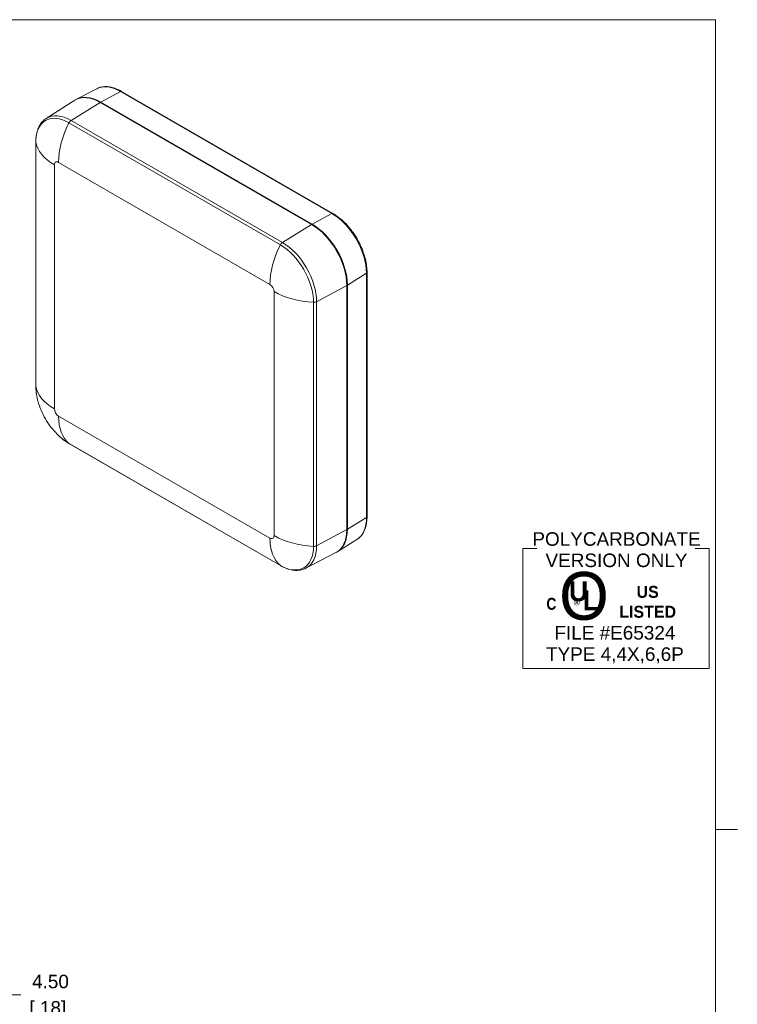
# Model space of a CAD drawing. Header units: millimetres. Extents: x 18 to 1379, y 18 to 1061.
# Tile 33 of 33: x 929 to 1379, y 430 to 1048. Entities that reach past the tile are written whole.
import ezdxf

# ---------------------------------------------------------------- set-up
doc = ezdxf.new("R2010")
doc.units = ezdxf.units.MM
doc.header["$LTSCALE"] = 5
for name, color, linetype, lineweight in [('Dimension (ANSI)', 7, 'Continuous', 9), ('Sketch Geometry (ANSI)', 7, 'Continuous', 9), ('Symbol (ANSI)', 7, 'Continuous', 9), ('Visible (ANSI)', 7, 'Continuous', 9), ('Visible Narrow (ANSI)', 7, 'Continuous', 9)]:
    doc.layers.add(name, color=color, linetype=linetype, lineweight=lineweight)
doc.styles.add('Note Text (ANSI)', font='arial.ttf')
doc.dimstyles.new('Default - mm_inch (ANSI)', dxfattribs={"dimscale": 5, "dimtxt": 1.7, "dimasz": 2, "dimexe": 3.175, "dimexo": 1, "dimgap": 0.8, "dimtad": 0, "dimtih": 1, "dimtoh": 1, "dimrnd": 1e-08, "dimzin": 4, "dimdsep": 46, "dimtxsty": 'Note Text (ANSI)', "dimblk": 'Filled-1', "dimcen": 0.09, "dimdle": 10, "dimclrd": 256, "dimclre": 256, "dimclrt": 256, "dimadec": 1, "dimazin": 0, "dimtfac": 1.176471, "dimtofl": 0, "dimtmove": 0, "dimatfit": 3, "dimfxl": 1, "dimtolj": 1, "dimtzin": 0, "dimlwd": -1, "dimlwe": -1, "dimarcsym": 0})

# ---------------------------------------------------------------- blocks, each defined once
blk = doc.blocks.new('Borders Default Border')
at = {"layer": 'Sketch Geometry (ANSI)'}
blk.add_line((273.05, 107.95), (275.77, 107.95), dxfattribs=at)
at = {"layer": 'Sketch Geometry (ANSI)', "flags": 128}
blk.add_lwpolyline([(6.35, 6.35), (6.35, 209.55), (273.05, 209.55), (273.05, 6.35), (6.35, 6.35)], dxfattribs=at)
blk = doc.blocks.new('Filled-1')
at = {"color": 0}
for p, q in [((0, 0), (-1, 0.15)), ((-1, 0.15), (-1, -0.15)), ((-1, 0), (0, 0)), ((-1, -0.15), (0, 0))]:
    blk.add_line(p, q, dxfattribs=at)
at = {"color": 0, "flags": 128}
blk.add_lwpolyline([(-1, -0.15), (0, 0), (-1, 0.15), (-1, -0.15)], dxfattribs=at)
at = {"color": 0}
blk.add_solid([(-1, -0.15), (0, 0), (-1, 0.15), (-1, -0.15)], dxfattribs=at)
blk = doc.blocks.new('*D66')
at = {"layer": 'Defpoints', "color": 0, "transparency": 16777216}
for p in [(921.24, 407.81), (919.48, 396.56), (921.7, 396.56)]:
    blk.add_point(p, dxfattribs=at)
at = {"layer": 'Dimension (ANSI)', "transparency": 16777216}
for p, q in [((919.48, 417.81), (919.48, 436.01)), ((919.48, 436.01), (929.48, 436.01)), ((916.24, 407.81), (903.6, 407.81)), ((916.7, 396.56), (903.6, 396.56)), ((919.48, 386.56), (919.48, 376.56))]:
    blk.add_line(p, q, dxfattribs=at)
at = {"layer": 'Dimension (ANSI)', "transparency": 16777216, "xscale": 10, "yscale": 10, "zscale": 10}
for p, rotation in [((919.48, 407.81), 270), ((919.48, 396.56), 90)]:
    blk.add_blockref('Filled-1', p, dxfattribs=dict(at, rotation=rotation))
at = {"layer": 'Dimension (ANSI)', "transparency": 16777216, "char_height": 8.5, "attachment_point": 5, "style": 'Note Text (ANSI)'}
for s, insert in [('\\A1; 4.50', (946.4, 444.35)), ('\\A1;[.18]', (946.4, 426.56))]:
    blk.add_mtext(s, dxfattribs=dict(at, insert=insert))
blk = doc.blocks.new('UL 1554 4_4X_6_6P')
at = {"layer": 'Sketch Geometry (ANSI)'}
for p, q in [((-11.68, 7.52), (-11.68, -7.52)), ((-11.68, 7.52), (-9.93, 7.52)), ((11.68, 7.52), (9.93, 7.52)), ((11.68, -7.52), (11.68, 7.52)), ((-11.68, -7.52), (11.68, -7.52))]:
    blk.add_line(p, q, dxfattribs=at)
at = {"layer": 'Symbol (ANSI)', "insert": (0.07, 7.36), "char_height": 1.7, "width": 21.1217, "attachment_point": 5, "line_spacing_factor": 0.944221, "style": 'Note Text (ANSI)'}
blk.add_mtext('\\fArial|b0|i0;POLYCARBONATE VERSION ONLY', dxfattribs=at)
at = {"layer": 'Symbol (ANSI)', "attachment_point": 5, "style": 'Note Text (ANSI)'}
for s, insert, char_height, width in [('\\fCentury Gothic|b0|i0;\\H6.0000;O', (-4.01, 1.53), 6, 7.6251), ('\\fCentury Gothic|b1|i0;\\H1.5000;US LISTED', (3.98, 0.82), 1.5, 9.0223)]:
    blk.add_mtext(s, dxfattribs=dict(at, insert=insert, char_height=char_height, width=width))
for s, insert, char_height in [('\\fCentury Gothic|b1|i0;\\H2.5000;U', (-4.69, 2.14), 2.5), ('\\fCentury Gothic|b1|i0;\\H2.5000;L', (-3.14, 1.02), 2.5), ('\\fCalibri|b0|i0;\\H1.5000;®', (-4.76, 0.23), 1.5)]:
    blk.add_mtext(s, dxfattribs=dict(at, insert=insert, char_height=char_height))
for s, insert, char_height, line_spacing_factor in [('\\fSwis721 Cn BT|b1|i0;\\H1.5000;C\\fSwis721 Cn BT|b1|i0;\\H2.0000;\\P', (-8.1, 0.57), 1.5, 4), ('\\fArial|b0|i0;FILE #E65324\\P\\fArial|b0|i0;TYPE 4,4X,6,6P', (-0.13, -4.55), 1.7, 0.944221)]:
    blk.add_mtext(s, dxfattribs=dict(at, insert=insert, char_height=char_height, line_spacing_factor=line_spacing_factor))

msp = doc.modelspace()

# ---------------------------------------------------------------- linework, layer by layer
at = {"layer": 'Visible (ANSI)'}
for p, q in [((977.073, 1004.461), (964.369, 997.834)), ((992.603, 1002.778), (1125.186, 926.232)), ((945.404, 985.82), (963.253, 997.169)), ((1111.833, 919.307), (979.25, 995.853)), ((1112.186, 919.525), (979.604, 996.072)), ((979.604, 995.663), (1112.186, 919.117)), ((938.821, 818.083), (938.821, 971.176)), ((1146.591, 889.156), (1146.591, 736.063)), ((1133.918, 727.962), (1133.918, 881.055)), ((1133.93, 881.456), (1133.93, 728.363)), ((1134.283, 881.252), (1134.283, 728.159)), ((1092.332, 705.287), (959.749, 781.834)), ((1140.284, 721.772), (1128.192, 714.084)), ((1108.305, 703.666), (1127.059, 713.45))]:
    msp.add_line(p, q, dxfattribs=at)
for centre, major_axis, start_param, end_param in [((979.25, 970.352), (-15.616, 27.048), 5.4977871, 6.3078805), ((979.604, 970.556), (-15.625, 27.063), 5.4977871, 6.3191926), ((979.604, 970.556), (15.375, -26.63), 2.3561945, 2.3989043), ((1111.833, 893.806), (-15.616, 27.048), 3.9269908, 5.4977871), ((1112.186, 894.01), (15.625, -27.063), 0.7853982, 2.3561945), ((1112.186, 894.01), (15.375, -26.63), 0.7853982, 2.3561945), ((1111.833, 740.712), (15.616, -27.048), 6.2584901, 7.0685835), ((1112.186, 740.917), (15.625, -27.063), 6.247178, 7.0685835), ((1112.186, 740.917), (15.375, -26.63), 0.7426884, 0.7853982)]:
    msp.add_ellipse(centre, major_axis=major_axis, ratio=0.5773503, start_param=start_param, end_param=end_param, dxfattribs=at)
for points, knots in [([(977.073, 1004.461), (977.934, 1004.91), (978.856, 1005.246), (980.787, 1005.685), (981.796, 1005.788), (983.869, 1005.767), (984.934, 1005.642), (987.095, 1005.178), (988.192, 1004.838), (990.395, 1003.956), (991.502, 1003.414), (992.603, 1002.778)], [3.95168604, 3.95168604, 3.95168604, 3.95168604, 4.10382663, 4.10382663, 4.25596722, 4.25596722, 4.4081078, 4.4081078, 4.56024839, 4.56024839, 4.71238898, 4.71238898, 4.71238898, 4.71238898]), ([(938.821, 971.176), (938.821, 972.438), (938.904, 973.665), (939.243, 976.024), (939.499, 977.157), (940.191, 979.303), (940.628, 980.317), (941.686, 982.194), (942.308, 983.058), (943.73, 984.593), (944.53, 985.265), (945.404, 985.82)], [0, 0, 0, 0, 0.15214059, 0.15214059, 0.30428118, 0.30428118, 0.45642176, 0.45642176, 0.60856235, 0.60856235, 0.76070294, 0.76070294, 0.76070294, 0.76070294]), ([(1125.186, 926.232), (1127.46, 924.919), (1129.711, 923.204), (1133.978, 919.141), (1135.992, 916.792), (1139.601, 911.679), (1141.196, 908.917), (1143.819, 903.234), (1144.846, 900.316), (1146.232, 894.589), (1146.591, 891.782), (1146.591, 889.156)], [4.712389, 4.712389, 4.712389, 4.712389, 5.0265482, 5.0265482, 5.3407075, 5.3407075, 5.6548668, 5.6548668, 5.969026, 5.969026, 6.2831853, 6.2831853, 6.2831853, 6.2831853]), ([(939.428, 811.89), (939.348, 812.314), (939.276, 812.736), (939.147, 813.578), (939.09, 813.996), (938.993, 814.829), (938.952, 815.242), (938.886, 816.064), (938.862, 816.473), (938.829, 817.283), (938.821, 817.685), (938.821, 818.083)], [6.04308654, 6.04308654, 6.04308654, 6.04308654, 6.09110629, 6.09110629, 6.13912605, 6.13912605, 6.1871458, 6.1871458, 6.23516555, 6.23516555, 6.28318531, 6.28318531, 6.28318531, 6.28318531]), ([(939.428, 811.89), (939.857, 809.621), (940.427, 807.535), (941.775, 803.601), (942.554, 801.754), (944.31, 798.215), (945.287, 796.522), (947.475, 793.231), (948.684, 791.634), (951.417, 788.499), (952.939, 786.962), (954.689, 785.457)], [0.2400988, 0.2400988, 0.2400988, 0.2400988, 0.4582185, 0.4582185, 0.6763383, 0.6763383, 0.894458, 0.894458, 1.1125778, 1.1125778, 1.3306976, 1.3306976, 1.3306976, 1.3306976]), ([(959.749, 781.834), (959.404, 782.033), (959.06, 782.241), (958.375, 782.675), (958.034, 782.9), (957.355, 783.368), (957.017, 783.61), (956.345, 784.111), (956.01, 784.369), (955.346, 784.901), (955.017, 785.175), (954.689, 785.457)], [4.71238898, 4.71238898, 4.71238898, 4.71238898, 4.76040873, 4.76040873, 4.80842849, 4.80842849, 4.85644824, 4.85644824, 4.90446799, 4.90446799, 4.95248775, 4.95248775, 4.95248775, 4.95248775]), ([(1146.591, 736.063), (1146.591, 734.791), (1146.507, 733.562), (1146.17, 731.213), (1145.916, 730.093), (1145.237, 727.99), (1144.812, 727.005), (1143.794, 725.199), (1143.2, 724.376), (1141.855, 722.924), (1141.103, 722.293), (1140.284, 721.772)], [0, 0, 0, 0, 0.15214059, 0.15214059, 0.30428118, 0.30428118, 0.45642176, 0.45642176, 0.60856235, 0.60856235, 0.76070294, 0.76070294, 0.76070294, 0.76070294]), ([(1108.305, 703.666), (1107.388, 703.188), (1106.406, 702.83), (1104.365, 702.367), (1103.306, 702.26), (1101.151, 702.282), (1100.055, 702.411), (1097.85, 702.885), (1096.741, 703.229), (1094.529, 704.115), (1093.425, 704.656), (1092.332, 705.287)], [3.95168604, 3.95168604, 3.95168604, 3.95168604, 4.10382663, 4.10382663, 4.25596722, 4.25596722, 4.4081078, 4.4081078, 4.56024839, 4.56024839, 4.71238898, 4.71238898, 4.71238898, 4.71238898])]:
    msp.add_open_spline(points, degree=3, knots=knots, dxfattribs=at)
at = {"layer": 'Visible Narrow (ANSI)'}
for p, q in [((992.009, 1002.734), (979.604, 996.072)), ((992.009, 1002.734), (1124.592, 926.187)), ((979.25, 995.853), (960.937, 984.542)), ((979.592, 995.656), (979.604, 995.663)), ((959.637, 983.052), (1092.219, 906.505)), ((1093.52, 907.995), (960.937, 984.542)), ((938.832, 817.947), (938.832, 971.04)), ((953.087, 958.26), (1085.67, 881.714)), ((950.478, 803.66), (950.478, 956.754)), ((1124.592, 926.187), (1112.186, 919.525)), ((1111.833, 919.307), (1093.52, 907.995)), ((1112.186, 919.117), (1112.171, 919.108)), ((1146.256, 888.664), (1134.283, 881.252)), ((1146.256, 735.571), (1146.256, 888.664)), ((1088.279, 724.101), (1088.279, 877.194)), ((1133.918, 881.055), (1114.965, 870.851)), ((1133.93, 881.456), (1133.915, 881.447)), ((1113.025, 717.377), (1113.025, 870.47)), ((1114.965, 717.758), (1114.965, 870.851)), ((953.087, 799.141), (1085.67, 722.594)), ((959.637, 781.911), (1092.219, 705.365)), ((1146.256, 735.571), (1134.283, 728.159)), ((1133.918, 727.962), (1114.965, 717.758)), ((1133.93, 728.363), (1133.918, 728.356))]:
    msp.add_line(p, q, dxfattribs=at)
for centre, major_axis, start_param, end_param in [((992.009, 977.718), (-15.319, 26.533), 5.4977871, 6.2584901), ((991.978, 1001.696), (0.625, 1.083), 0, 0.7504916), ((959.637, 959.028), (-14.711, 25.481), 5.4977871, 7.0685835), ((960.937, 959.779), (-15.164, 26.265), 5.4977871, 6.3078805), ((981.637, 974.744), (-20.188, -34.967), 4.806767, 5.4977871), ((960.999, 982.538), (1.25, 2.165), 0.8203047, 1.6651744), ((941.321, 971.176), (-2.5, 0), 0, 0.0943781), ((979.028, 973.237), (-40.376, 0), 0.0943781, 0.7853982), ((953.087, 955.247), (-1.845, 3.196), 5.4977871, 7.0685835), ((1124.561, 925.149), (0.625, 1.083), 0, 0.7504916), ((1124.592, 901.172), (-15.319, 26.533), 3.9269908, 5.4977871), ((1093.582, 905.991), (1.25, 2.165), 0.8203047, 1.6651744), ((1093.52, 883.233), (-15.164, 26.265), 3.9269908, 5.4977871), ((1114.22, 898.197), (-20.188, -34.967), 4.806767, 5.4977871), ((1092.219, 882.482), (14.711, -25.481), 0.7853982, 2.3561945), ((1145.341, 889.156), (1.25, 0), 5.5326937, 6.2831853), ((1085.67, 878.7), (-1.845, 3.196), 3.9269908, 5.4977871), ((1116.83, 893.677), (-40.376, 0), 0.7853982, 1.4764183), ((1113.26, 871.907), (2.5, 0), 4.6180109, 5.4628806), ((941.321, 818.083), (-2.5, 0), 0, 0.0943781), ((959.637, 805.935), (-14.711, 25.481), 0.7853982, 1.0254969), ((979.028, 820.144), (-40.376, 0), 0.0943781, 0.7853982), ((953.087, 802.154), (1.845, -3.196), 3.9269908, 5.4977871), ((981.637, 815.624), (-20.188, -34.967), 5.4977871, 6.1888072), ((959.637, 805.935), (-14.711, 25.481), 2.1160957, 2.3561945), ((960.999, 783.999), (-1.25, -2.165), 6.1888072, 6.2831853), ((1124.592, 748.079), (15.319, -26.533), 0.0246952, 0.7853982), ((1145.341, 736.063), (1.25, 0), 5.5326937, 6.2831853), ((1085.67, 725.607), (1.845, -3.196), 5.4977871, 7.0685835), ((1116.83, 740.584), (-40.376, 0), 0.7853982, 1.4764183), ((1114.22, 739.077), (-20.188, -34.967), 5.4977871, 6.1888072), ((1092.219, 729.389), (14.711, -25.481), 5.4977871, 7.0685835), ((1093.52, 730.139), (15.164, -26.265), 6.2584901, 7.0685835), ((1113.26, 718.814), (2.5, 0), 4.6180109, 5.4628806), ((1093.582, 707.452), (-1.25, -2.165), 6.1888072, 6.2831853)]:
    msp.add_ellipse(centre, major_axis=major_axis, ratio=0.5773503, start_param=start_param, end_param=end_param, dxfattribs=at)

# ---------------------------------------------------------------- block references
at = {"xscale": 5, "yscale": 5, "zscale": 5}
for name, p in [('Borders Default Border', (0, 0)), ('UL 1554 4_4X_6_6P', (1302.707, 678.431))]:
    msp.add_blockref(name, p, dxfattribs=at)

# ---------------------------------------------------------------- dimensions: what is measured, and where the dimension line sits
at = {"layer": 'Dimension (ANSI)'}
dim = msp.add_linear_dim(base=(919.479, 396.558), p1=(921.237, 407.808), p2=(921.695, 396.558), angle=90, text=' <>\\X[.18]', dimstyle='Default - mm_inch (ANSI)', override={"dimgap": 0.8, "dimdec": 2, "dimlfac": 0.4, "dimpost": '\\X', "dimtol": 0, "dimlim": 0, "dimtp": 0, "dimtm": 0, "dimtdec": 2, "dimatfit": 1}, dxfattribs=at)
dim.commit()
dim.dimension.update_dxf_attribs({"geometry": '*D66', "text_midpoint": (946.4, 436.007), "dimtype": 160})

doc.saveas('drawing.dxf')
